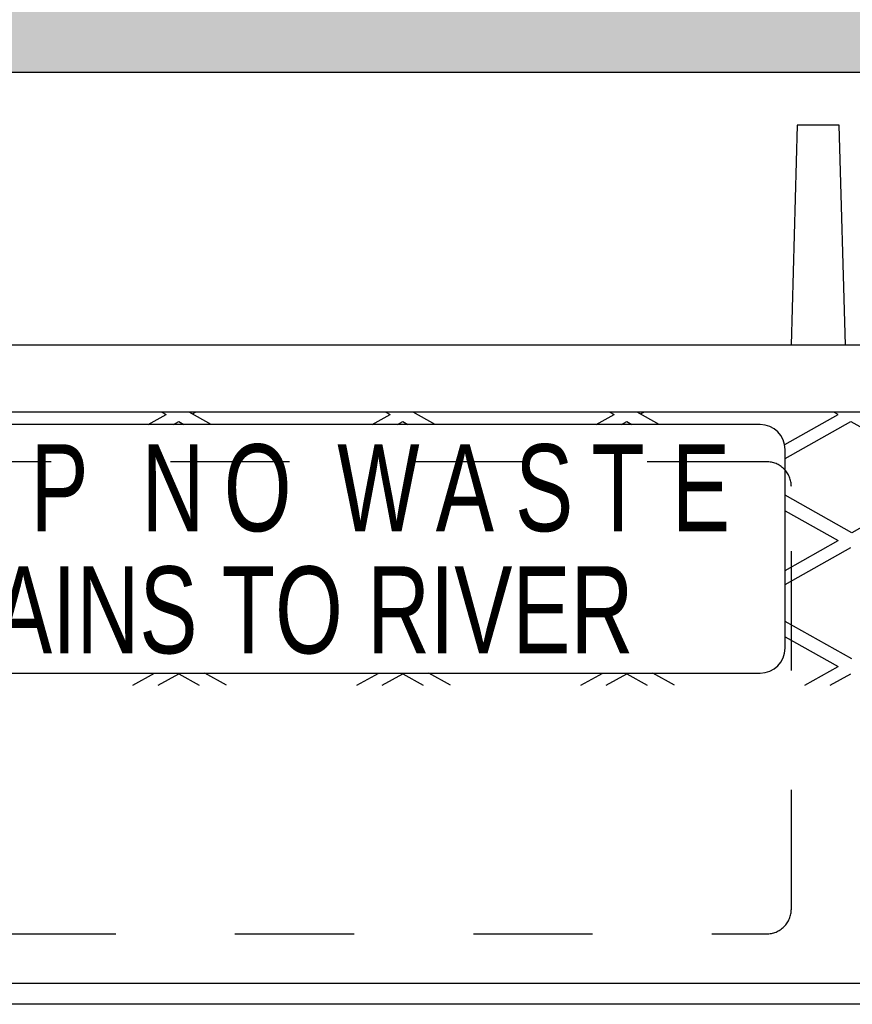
# Model space of a CAD drawing. Header units: feet. Extents: x 6 to 219, y -47 to 30.
# Tile 30 of 47: x 179.137 to 179.835, y 22.015 to 22.841. Entities that reach past the tile are written whole.
import ezdxf
from ezdxf.enums import TextEntityAlignment as Align

# ---------------------------------------------------------------- set-up
doc = ezdxf.new("R2010")
doc.units = ezdxf.units.FT
doc.header["$MEASUREMENT"] = 0
doc.linetypes.add('F', pattern=[0.15, 0.1, -0.05])
doc.layers.add('HATCH', color=247, linetype='Continuous')
doc.layers.add('P-HATCH', color=247, linetype='Continuous')
doc.styles.add('HOLLOW', font='HOLLOW', dxfattribs={"width": 0.8})

msp = doc.modelspace()

# ---------------------------------------------------------------- hatches: boundary and pattern name
at = {"layer": 'P-HATCH', "linetype": 'Continuous'}
h = msp.add_hatch(dxfattribs=at)
h.set_pattern_fill('AR-CONC', color=256, scale=0.025)
h.set_pattern_definition([(50, (-9.066, 26.78684), (0.17931505, -0.01568803), [0.01875, -0.20625]), (355, (-9.066, 26.78684), (-0.03468783, 0.18804803), [0.015, -0.165]), (100.45144, (-9.05106, 26.78553), (0.14462721, 0.17236), [0.01593505, -0.17528553]), (46.1842, (-9.066, 26.83684), (0.26681033, -0.04137982), [0.028125, -0.309375]), (96.63564, (-9.04377, 26.8334), (0.2336655, 0.24352965), [0.0239026, -0.26292844]), (351.18416, (-9.066, 26.83684), (0.2336655, 0.24352965), [0.0225, -0.2475]), (21, (-9.041, 26.82434), (0.14922676, -0.10065472), [0.01875, -0.20625]), (326, (-9.041, 26.82434), (0.06082883, 0.18128751), [0.015, -0.165]), (71.45144, (-9.02857, 26.81595), (0.2100556, 0.08063279), [0.01593505, -0.17528553]), (37.5, (-9.066, 26.786836), (0.003039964, 0.083223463), [0, -0.163, 0, -0.1675, 0, -0.165625]), (7.5, (-9.066, 26.78684), (0.065767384, 0.09860293), [0, -0.0955, 0, -0.15925, 0, -0.063125]), (327.5, (-9.12175, 26.786836), (0.13345561, -0.005638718), [0, -0.0625, 0, -0.195, 0, -0.25875]), (317.5, (-9.14675, 26.78684), (0.14579654, 0.025026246), [0, -0.08125, 0, -0.1295, 0, -0.18375])])
edge = h.paths.add_edge_path()
edge.add_line((184.15142, 23.00351), (180.15162, 23.00351))
edge.add_line((180.15162, 23.00351), (177.0706, 23.00351))
edge.add_line((177.0706, 23.00351), (177.0706, 22.568))
edge.add_line((177.0706, 22.568), (177.2781, 22.568))
edge.add_line((177.2781, 22.568), (177.2781, 22.58364))
edge.add_arc((177.4881, 22.5863), 0.21002, 90.23903, 180.72352, ccw=False)
edge.add_line((177.48722, 22.79631), (180.61101, 22.79631))
edge.add_line((180.61101, 22.79631), (183.73305, 22.79631))
edge.add_arc((183.73393, 22.5863), 0.21002, 0.72352, 90.23903, ccw=False)
edge.add_line((183.94393, 22.58895), (183.94393, 22.568))
edge.add_line((183.94393, 22.568), (184.15142, 22.568))
edge.add_line((184.15142, 22.568), (184.15142, 23.00351))

# ---------------------------------------------------------------- linework, layer by layer
at = {"layer": 'HATCH', "linetype": 'Continuous'}
for p, q in [((180.57764, 22.568), (179.07061, 22.568)), ((180.45733, 22.01528), (177.68389, 22.01528))]:
    msp.add_line(p, q, dxfattribs=at)
at = {"layer": 'HATCH'}
for p, q in [((180.61101, 22.51181), (177.53936, 22.51181)), ((179.24466, 22.50136), (179.25966, 22.5098)), ((179.25609, 22.51181), (179.25966, 22.5098)), ((179.29759, 22.50136), (179.27902, 22.51181)), ((179.28175, 22.51027), (179.28448, 22.51181)), ((179.43257, 22.50136), (179.44758, 22.5098)), ((179.44401, 22.51181), (179.44758, 22.5098)), ((179.4855, 22.50136), (179.46693, 22.51181)), ((179.62049, 22.50136), (179.63549, 22.5098)), ((179.63192, 22.51181), (179.63549, 22.5098)), ((179.67342, 22.50136), (179.65485, 22.51181)), ((179.65758, 22.51027), (179.66031, 22.51181)), ((179.77855, 22.48457), (179.8234, 22.5098)), ((179.8234, 22.5098), (179.81984, 22.51181)), ((179.26591, 22.50136), (179.27029, 22.50383)), ((179.27029, 22.50383), (179.27467, 22.50136)), ((179.45382, 22.50136), (179.4582, 22.50383)), ((179.4582, 22.50383), (179.46258, 22.50136)), ((179.64174, 22.50136), (179.64611, 22.50383)), ((179.64611, 22.50383), (179.65049, 22.50136)), ((179.77894, 22.47284), (179.83403, 22.50383)), ((179.83403, 22.50383), (179.91736, 22.45695)), ((179.75811, 22.50136), (178.38311, 22.50136)), ((179.77894, 22.31386), (179.77894, 22.48053)), ((179.91736, 22.45695), (179.83487, 22.41055)), ((179.83487, 22.41055), (179.77894, 22.442)), ((179.77894, 22.42911), (179.8234, 22.4041)), ((179.77894, 22.37909), (179.8234, 22.4041)), ((179.77894, 22.36714), (179.83403, 22.39812)), ((179.83487, 22.30485), (179.77894, 22.3363)), ((179.77894, 22.32341), (179.8234, 22.2984)), ((179.79555, 22.28273), (179.8234, 22.2984)), ((178.38311, 22.29303), (179.75811, 22.29303)), ((179.23181, 22.28273), (179.25012, 22.29303)), ((179.25306, 22.28273), (179.27029, 22.29242)), ((179.27029, 22.29242), (179.28752, 22.28273)), ((179.31044, 22.28273), (179.29213, 22.29303)), ((179.41972, 22.28273), (179.43803, 22.29303)), ((179.44097, 22.28273), (179.4582, 22.29242)), ((179.4582, 22.29242), (179.47543, 22.28273)), ((179.49835, 22.28273), (179.48005, 22.29303)), ((179.60764, 22.28273), (179.62595, 22.29303)), ((179.62889, 22.28273), (179.64611, 22.29242)), ((179.64611, 22.29242), (179.66334, 22.28273)), ((179.68627, 22.28273), (179.66796, 22.29303)), ((179.8168, 22.28273), (179.83403, 22.29242)), ((180.61101, 22.03264), (177.53936, 22.03264))]:
    msp.add_line(p, q, dxfattribs=at)
at = {"layer": 'HATCH', "linetype": 'Continuous'}
msp.add_lwpolyline([(180.61101, 22.53288), (180.61101, 22.79631), (177.48722, 22.79631, 0.409302), (177.2781, 22.58895), (177.2781, 22.568)], format="xyb", dxfattribs=at)
msp.add_lwpolyline([(179.82951, 22.568), (179.82425, 22.7524), (179.78913, 22.7524), (179.78386, 22.568)], dxfattribs=at)
at = {"layer": 'HATCH', "linetype": 'F'}
msp.add_lwpolyline([(179.11749, 22.47014, 0.414213), (179.09665, 22.44931), (179.09665, 22.09514, 0.414214), (179.11749, 22.07431), (179.76332, 22.07431, 0.414214), (179.78415, 22.09514), (179.78415, 22.44931, 0.414214), (179.76332, 22.47014), (179.11788, 22.47014)], format="xyb", dxfattribs=at)
at = {"layer": 'HATCH'}
for centre, start, end in [((179.75811, 22.48053), 0, 90), ((179.75811, 22.31386), 270, 0)]:
    msp.add_arc(centre, 0.02083, start, end, dxfattribs=at)

# ---------------------------------------------------------------- texts
at = {"layer": 'HATCH', "style": 'HOLLOW', "width": 0.75}
for s, height, p in [('P', 0.07292, (179.17028, 22.44836)), ('N', 0.07292, (179.26549, 22.44836)), ('O', 0.07292, (179.33652, 22.44836)), ('W', 0.07292, (179.43778, 22.44836)), ('A', 0.07292, (179.51032, 22.44836)), ('S', 0.07292, (179.57682, 22.44836)), ('T', 0.07292, (179.63878, 22.44836)), ('E', 0.07292, (179.7083, 22.44836)), ('DRAINS TO RIVER', 0.0729167, (179.33077, 22.34598))]:
    msp.add_text(s, height=height, dxfattribs=at).set_placement(p, align=Align.MIDDLE)

doc.saveas('drawing.dxf')
